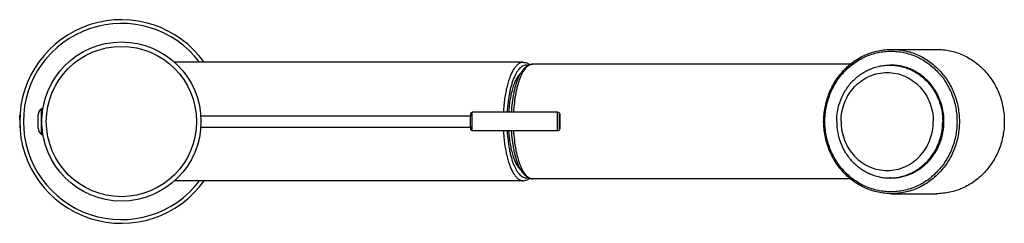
# Model space of a CAD drawing. Header units: millimetres. Extents: x 144 to 417, y 85 to 376.
# Tile 4 of 11: x 283 to 417, y 163 to 191. Entities that reach past the tile are written whole.
import ezdxf

# ---------------------------------------------------------------- set-up
doc = ezdxf.new("R2010")
doc.units = ezdxf.units.MM
doc.header["$LTSCALE"] = 32.67
doc.layers.get('0').update_dxf_attribs({"linetype": 'CONTINUOUS'})

msp = doc.modelspace()

# ---------------------------------------------------------------- linework, layer by layer
at = {"color": 7, "linetype": 'Continuous'}
for p, q in [((401.29, 186.62), (407.36, 186.62)), ((351.52, 184.87), (304.38, 184.87)), ((395.73, 184.62), (352.81, 184.62)), ((401.21, 184.5), (401.04, 184.5)), ((286.6, 178.62), (286.5, 178.62)), ((283.45, 177.7), (283.48, 177.73)), ((283.45, 177.07), (283.45, 177.7)), ((283.45, 177.07), (283.45, 177.07)), ((285.95, 175.97), (285.95, 177.77)), ((286.5, 177.95), (286.5, 177.91)), ((286.5, 177.95), (286.51, 177.95)), ((307.93, 177.62), (344.41, 177.62)), ((356.18, 178.12), (344.63, 178.12)), ((283.45, 176.67), (283.45, 176.04)), ((283.45, 176.67), (283.45, 176.67)), ((283.45, 176.04), (283.48, 176.02)), ((286.5, 175.84), (286.5, 175.8)), ((286.5, 175.8), (286.51, 175.79)), ((307.93, 176.12), (344.41, 176.12)), ((286.6, 175.12), (286.5, 175.12)), ((356.18, 175.62), (344.63, 175.62)), ((395.73, 169.12), (352.81, 169.12)), ((401.21, 169.25), (401.04, 169.25)), ((351.52, 168.87), (304.38, 168.87)), ((401.29, 167.12), (407.36, 167.12))]:
    msp.add_line(p, q, dxfattribs=at)
at = {"color": 9, "linetype": 'Continuous'}
for p, q in [((286.35, 178.57), (286.35, 175.17)), ((286.5, 178.62), (286.5, 177.95)), ((286.5, 175.8), (286.5, 175.12))]:
    msp.add_line(p, q, dxfattribs=at)
at = {"color": 7, "linetype": 'Continuous'}
msp.add_circle((297.2, 176.87), 10.75, dxfattribs=at)
at = {"color": 9, "linetype": 'Continuous'}
msp.add_circle((297.2, 176.87), 10.15, dxfattribs=at)
at = {"color": 7, "linetype": 'Continuous'}
for centre, radius, start, end in [((297.2, 176.87), 13.75, 35.5796, 324.4204), ((286.95, 177.77), 1, 126.8699, 180), ((286.5, 178.37), 0.25, 90, 126.8699), ((286.95, 175.97), 1, 180, 233.1301), ((286.5, 175.37), 0.25, 233.1301, 270)]:
    msp.add_arc(centre, radius, start, end, dxfattribs=at)
at = {"color": 9, "linetype": 'Continuous'}
msp.add_arc((297.2, 176.87), 13.25, 37.1407, 322.8593, dxfattribs=at)
at = {"color": 7, "linetype": 'Continuous'}
for points, knots in [([(401.29, 167.12), (400.99, 167.12), (400.39, 167.16), (399.5, 167.3), (398.63, 167.53), (397.78, 167.85), (396.97, 168.26), (396.19, 168.76), (395.47, 169.33), (394.8, 169.97), (394.2, 170.68), (393.66, 171.45), (393.2, 172.27), (392.69, 173.43), (392.25, 174.96), (392.07, 176.87), (392.25, 178.78), (392.69, 180.32), (393.2, 181.48), (393.66, 182.3), (394.2, 183.07), (394.8, 183.78), (395.47, 184.42), (396.19, 184.99), (396.97, 185.49), (397.78, 185.9), (398.63, 186.22), (399.5, 186.45), (400.39, 186.59), (400.99, 186.62), (401.29, 186.62)], [0, 0, 0, 0, 0.030284, 0.060606, 0.091004, 0.12151, 0.152154, 0.182959, 0.213942, 0.245113, 0.276475, 0.308021, 0.339742, 0.371618, 0.435668, 0.5, 0.564332, 0.628382, 0.660258, 0.691979, 0.723525, 0.754887, 0.786058, 0.817041, 0.847846, 0.87849, 0.908996, 0.939394, 0.969716, 1, 1, 1, 1]), ([(401.21, 167.37), (400.92, 167.37), (400.33, 167.41), (399.46, 167.54), (398.61, 167.77), (397.78, 168.08), (396.99, 168.48), (396.24, 168.96), (395.53, 169.52), (394.88, 170.15), (394.29, 170.84), (393.77, 171.59), (393.32, 172.39), (392.82, 173.52), (392.4, 175.01), (392.22, 176.87), (392.4, 178.74), (392.82, 180.23), (393.32, 181.36), (393.77, 182.16), (394.29, 182.91), (394.88, 183.6), (395.53, 184.23), (396.24, 184.78), (396.99, 185.27), (397.78, 185.66), (398.61, 185.98), (399.46, 186.21), (400.33, 186.34), (400.92, 186.37), (401.21, 186.37)], [0, 0, 0, 0, 0.030284, 0.060607, 0.091005, 0.121511, 0.152155, 0.18296, 0.213943, 0.245113, 0.276475, 0.308022, 0.339742, 0.371619, 0.435668, 0.5, 0.564332, 0.628381, 0.660258, 0.691978, 0.723525, 0.754887, 0.786057, 0.81704, 0.847845, 0.878489, 0.908995, 0.939393, 0.969716, 1, 1, 1, 1]), ([(401.21, 186.37), (401.5, 186.37), (402.09, 186.34), (402.95, 186.21), (403.81, 185.98), (404.63, 185.66), (405.43, 185.27), (406.18, 184.78), (406.88, 184.23), (407.53, 183.6), (408.12, 182.91), (408.64, 182.16), (409.09, 181.36), (409.6, 180.23), (410.02, 178.74), (410.19, 176.87), (410.02, 175.01), (409.6, 173.52), (409.09, 172.39), (408.64, 171.59), (408.12, 170.84), (407.53, 170.15), (406.88, 169.52), (406.18, 168.96), (405.43, 168.48), (404.63, 168.08), (403.81, 167.77), (402.95, 167.54), (402.09, 167.41), (401.5, 167.37), (401.21, 167.37)], [0, 0, 0, 0, 0.030284, 0.060607, 0.091005, 0.121511, 0.152155, 0.18296, 0.213943, 0.245113, 0.276475, 0.308022, 0.339742, 0.371619, 0.435668, 0.5, 0.564332, 0.628381, 0.660258, 0.691978, 0.723525, 0.754887, 0.786057, 0.81704, 0.847845, 0.878489, 0.908995, 0.939393, 0.969716, 1, 1, 1, 1]), ([(401.29, 186.62), (401.59, 186.62), (402.19, 186.59), (403.09, 186.45), (403.96, 186.22), (404.81, 185.9), (405.62, 185.49), (406.39, 184.99), (407.12, 184.42), (407.78, 183.78), (408.39, 183.07), (408.93, 182.3), (409.39, 181.48), (409.9, 180.32), (410.34, 178.78), (410.51, 176.87), (410.34, 174.96), (409.9, 173.43), (409.39, 172.27), (408.93, 171.45), (408.39, 170.68), (407.78, 169.97), (407.12, 169.33), (406.39, 168.76), (405.62, 168.26), (404.81, 167.85), (403.96, 167.53), (403.09, 167.3), (402.19, 167.16), (401.59, 167.12), (401.29, 167.12)], [0, 0, 0, 0, 0.030285, 0.060607, 0.091005, 0.121511, 0.152155, 0.18296, 0.213943, 0.245114, 0.276475, 0.308022, 0.339742, 0.371619, 0.435668, 0.5, 0.564332, 0.628381, 0.660258, 0.691978, 0.723525, 0.754886, 0.786057, 0.81704, 0.847845, 0.878489, 0.908995, 0.939393, 0.969715, 1, 1, 1, 1]), ([(407.36, 186.62), (407.66, 186.62), (408.26, 186.59), (409.16, 186.45), (410.03, 186.22), (410.88, 185.9), (411.69, 185.49), (412.47, 184.99), (413.19, 184.42), (413.86, 183.78), (414.46, 183.07), (415, 182.3), (415.46, 181.48), (415.97, 180.32), (416.41, 178.78), (416.59, 176.87), (416.41, 174.96), (415.97, 173.43), (415.46, 172.27), (415, 171.45), (414.46, 170.68), (413.86, 169.97), (413.19, 169.33), (412.47, 168.76), (411.69, 168.26), (410.88, 167.85), (410.03, 167.53), (409.16, 167.3), (408.26, 167.16), (407.66, 167.12), (407.36, 167.12)], [0, 0, 0, 0, 0.030284, 0.060607, 0.091004, 0.12151, 0.152154, 0.182959, 0.213942, 0.245113, 0.276475, 0.308021, 0.339742, 0.371618, 0.435668, 0.5, 0.564332, 0.628382, 0.660258, 0.691979, 0.723525, 0.754887, 0.786058, 0.817041, 0.847846, 0.87849, 0.908996, 0.939393, 0.969716, 1, 1, 1, 1]), ([(349.93, 178.12), (349.96, 178.55), (350.03, 179.39), (350.19, 180.41), (350.36, 181.18), (350.49, 181.71), (350.65, 182.21), (350.82, 182.67), (351.01, 183.09), (351.21, 183.46), (351.43, 183.79), (351.66, 184.07), (351.92, 184.31), (352.19, 184.48), (352.49, 184.6), (352.7, 184.62), (352.81, 184.62)], [0, 0, 0, 0, 0.17027, 0.331724, 0.407917, 0.480514, 0.549175, 0.613649, 0.673797, 0.729626, 0.781328, 0.829323, 0.874291, 0.91713, 0.958788, 1, 1, 1, 1]), ([(351.52, 184.87), (351.59, 184.87), (351.75, 184.86), (351.98, 184.8), (352.2, 184.7), (352.33, 184.61), (352.4, 184.56)], [0, 0, 0, 0, 0.245755, 0.49288, 0.743377, 1, 1, 1, 1]), ([(393.87, 176.87), (393.87, 177.37), (393.96, 178.37), (394.37, 179.81), (395.04, 181.13), (395.79, 182.1), (396.48, 182.78), (397.05, 183.22), (397.65, 183.61), (398.29, 183.93), (398.95, 184.18), (399.64, 184.36), (400.33, 184.47), (400.8, 184.5), (401.04, 184.5)], [0, 0, 0, 0, 0.128701, 0.256837, 0.383926, 0.509631, 0.571991, 0.633975, 0.695602, 0.756908, 0.817938, 0.878751, 0.939414, 1, 1, 1, 1]), ([(401.04, 184.5), (401.27, 184.5), (401.74, 184.47), (402.44, 184.36), (403.12, 184.18), (403.79, 183.93), (404.42, 183.61), (405.03, 183.22), (405.59, 182.78), (406.29, 182.1), (407.04, 181.13), (407.7, 179.81), (408.11, 178.37), (408.2, 177.37), (408.2, 176.87)], [0, 0, 0, 0, 0.060586, 0.121249, 0.182062, 0.243092, 0.304398, 0.366025, 0.428009, 0.490369, 0.616074, 0.743163, 0.871299, 1, 1, 1, 1]), ([(408.37, 176.87), (408.37, 177.37), (408.28, 178.37), (407.87, 179.81), (407.21, 181.13), (406.46, 182.1), (405.76, 182.78), (405.2, 183.22), (404.59, 183.61), (403.96, 183.93), (403.29, 184.18), (402.61, 184.36), (401.91, 184.47), (401.44, 184.5), (401.21, 184.5)], [0, 0, 0, 0, 0.128701, 0.256837, 0.383926, 0.509631, 0.571991, 0.633975, 0.695602, 0.756908, 0.817938, 0.878751, 0.939414, 1, 1, 1, 1]), ([(349.58, 178.12), (349.6, 178.43), (349.65, 179.03), (349.77, 179.89), (349.93, 180.7), (350.13, 181.44), (350.32, 182.01), (350.49, 182.41), (350.63, 182.67), (350.76, 182.91), (350.91, 183.13), (351.06, 183.31), (351.16, 183.41), (351.22, 183.46)], [0, 0, 0, 0, 0.161047, 0.315834, 0.461906, 0.597056, 0.719425, 0.77538, 0.827673, 0.87624, 0.921081, 0.962275, 1, 1, 1, 1]), ([(394.47, 176.87), (394.47, 177.31), (394.55, 178.17), (394.9, 179.42), (395.48, 180.57), (396.26, 181.58), (397.21, 182.41), (398.29, 183.03), (399.47, 183.41), (400.7, 183.54), (401.92, 183.41), (403.1, 183.03), (404.18, 182.41), (405.13, 181.58), (405.91, 180.57), (406.49, 179.42), (406.84, 178.17), (406.92, 177.31), (406.92, 176.87)], [0, 0, 0, 0, 0.064391, 0.128501, 0.192085, 0.254978, 0.317113, 0.37854, 0.439419, 0.5, 0.560581, 0.62146, 0.682887, 0.745022, 0.807915, 0.871499, 0.935609, 1, 1, 1, 1]), ([(392.26, 178.5), (392.2, 178.23), (392.1, 177.7), (392.05, 176.87), (392.1, 176.05), (392.2, 175.52), (392.26, 175.25)], [0, 0, 0, 0, 0.249412, 0.5, 0.750587, 1, 1, 1, 1]), ([(344.4, 176.87), (344.4, 176.95), (344.4, 177.1), (344.4, 177.32), (344.4, 177.51), (344.41, 177.68), (344.41, 177.79), (344.42, 177.87), (344.42, 177.91), (344.43, 177.95), (344.44, 177.99), (344.45, 178.02), (344.48, 178.06), (344.52, 178.1), (344.58, 178.12), (344.61, 178.12), (344.63, 178.12)], [0, 0, 0, 0, 0.168249, 0.32858, 0.473524, 0.596566, 0.692902, 0.730522, 0.762127, 0.792167, 0.811604, 0.839958, 0.876887, 0.917191, 0.958457, 1, 1, 1, 1]), ([(356.18, 178.12), (356.21, 178.12), (356.29, 178.11), (356.37, 178.04), (356.42, 177.96), (356.43, 177.9), (356.44, 177.85), (356.44, 177.8), (356.44, 177.74), (356.45, 177.65), (356.45, 177.5), (356.46, 177.31), (356.46, 177.1), (356.46, 176.95), (356.46, 176.87)], [0, 0, 0, 0, 0.081141, 0.160918, 0.22868, 0.267817, 0.299132, 0.334118, 0.375505, 0.423871, 0.540671, 0.680236, 0.835946, 1, 1, 1, 1]), ([(344.63, 175.62), (344.61, 175.62), (344.58, 175.63), (344.52, 175.65), (344.48, 175.69), (344.45, 175.73), (344.44, 175.76), (344.43, 175.8), (344.42, 175.83), (344.42, 175.88), (344.41, 175.95), (344.41, 176.07), (344.4, 176.24), (344.4, 176.43), (344.4, 176.65), (344.4, 176.8), (344.4, 176.87)], [0, 0, 0, 0, 0.041543, 0.082815, 0.123129, 0.160067, 0.188418, 0.207849, 0.237886, 0.269493, 0.307114, 0.403452, 0.526492, 0.671433, 0.831757, 1, 1, 1, 1]), ([(356.46, 176.87), (356.46, 176.8), (356.46, 176.65), (356.46, 176.44), (356.45, 176.25), (356.45, 176.1), (356.44, 176.01), (356.44, 175.95), (356.44, 175.9), (356.43, 175.85), (356.42, 175.79), (356.37, 175.71), (356.29, 175.64), (356.21, 175.62), (356.18, 175.62)], [0, 0, 0, 0, 0.164062, 0.319778, 0.459348, 0.576149, 0.624514, 0.665899, 0.700885, 0.732201, 0.77135, 0.839105, 0.918861, 1, 1, 1, 1]), ([(393.87, 176.87), (393.87, 176.38), (393.96, 175.38), (394.37, 173.94), (395.04, 172.62), (395.79, 171.65), (396.48, 170.97), (397.05, 170.53), (397.65, 170.14), (398.29, 169.82), (398.95, 169.57), (399.64, 169.38), (400.33, 169.27), (400.8, 169.25), (401.04, 169.25)], [0, 0, 0, 0, 0.128701, 0.256837, 0.383926, 0.509631, 0.571991, 0.633975, 0.695602, 0.756908, 0.817938, 0.878751, 0.939414, 1, 1, 1, 1]), ([(394.47, 176.87), (394.47, 176.44), (394.55, 175.58), (394.9, 174.33), (395.48, 173.18), (396.26, 172.17), (397.21, 171.33), (398.29, 170.72), (399.47, 170.34), (400.7, 170.21), (401.92, 170.34), (403.1, 170.72), (404.18, 171.33), (405.13, 172.17), (405.91, 173.18), (406.49, 174.33), (406.84, 175.58), (406.92, 176.44), (406.92, 176.87)], [0, 0, 0, 0, 0.064391, 0.128501, 0.192085, 0.254978, 0.317113, 0.37854, 0.439419, 0.5, 0.560581, 0.62146, 0.682887, 0.745022, 0.807915, 0.871499, 0.935609, 1, 1, 1, 1]), ([(401.04, 169.25), (401.27, 169.25), (401.74, 169.27), (402.44, 169.38), (403.12, 169.57), (403.79, 169.82), (404.42, 170.14), (405.03, 170.53), (405.59, 170.97), (406.29, 171.65), (407.04, 172.62), (407.7, 173.94), (408.11, 175.38), (408.2, 176.38), (408.2, 176.87)], [0, 0, 0, 0, 0.060586, 0.121249, 0.182062, 0.243092, 0.304398, 0.366025, 0.428009, 0.490369, 0.616074, 0.743163, 0.871299, 1, 1, 1, 1]), ([(401.21, 169.25), (401.44, 169.25), (401.91, 169.27), (402.61, 169.38), (403.29, 169.57), (403.96, 169.82), (404.59, 170.14), (405.2, 170.53), (405.76, 170.97), (406.46, 171.65), (407.21, 172.62), (407.87, 173.94), (408.28, 175.38), (408.37, 176.38), (408.37, 176.87)], [0, 0, 0, 0, 0.060586, 0.121249, 0.182062, 0.243092, 0.304398, 0.366025, 0.428009, 0.490369, 0.616074, 0.743163, 0.871299, 1, 1, 1, 1]), ([(351.22, 170.29), (351.16, 170.34), (351.06, 170.44), (350.91, 170.62), (350.76, 170.84), (350.63, 171.07), (350.49, 171.34), (350.32, 171.74), (350.13, 172.3), (349.93, 173.04), (349.77, 173.86), (349.65, 174.72), (349.6, 175.32), (349.58, 175.62)], [0, 0, 0, 0, 0.037729, 0.078926, 0.123771, 0.172341, 0.224636, 0.280592, 0.402962, 0.53811, 0.684178, 0.83896, 1, 1, 1, 1]), ([(352.81, 169.12), (352.7, 169.12), (352.49, 169.15), (352.19, 169.27), (351.92, 169.44), (351.66, 169.68), (351.43, 169.96), (351.21, 170.29), (351.01, 170.66), (350.82, 171.08), (350.65, 171.54), (350.49, 172.04), (350.36, 172.57), (350.19, 173.34), (350.03, 174.36), (349.96, 175.19), (349.93, 175.62)], [0, 0, 0, 0, 0.041212, 0.08287, 0.125709, 0.170677, 0.218672, 0.270374, 0.326204, 0.386352, 0.450825, 0.519486, 0.592083, 0.668276, 0.82973, 1, 1, 1, 1]), ([(352.4, 169.19), (352.33, 169.14), (352.2, 169.05), (351.98, 168.95), (351.75, 168.89), (351.59, 168.87), (351.52, 168.87)], [0, 0, 0, 0, 0.256622, 0.50712, 0.754245, 1, 1, 1, 1])]:
    msp.add_open_spline(points, degree=3, knots=knots, dxfattribs=at)
at = {"color": 9, "linetype": 'Continuous'}
for points, knots in [([(351.52, 184.87), (351.46, 184.87), (351.35, 184.87), (351.19, 184.82), (351.03, 184.75), (350.88, 184.66), (350.72, 184.53), (350.57, 184.39), (350.42, 184.21), (350.22, 183.94), (349.99, 183.53), (349.73, 182.97), (349.51, 182.33), (349.38, 181.87), (349.32, 181.63)], [0, 0, 0, 0, 0.038624, 0.078221, 0.119685, 0.163771, 0.211078, 0.262051, 0.317002, 0.376132, 0.507237, 0.655511, 0.820205, 1, 1, 1, 1]), ([(352.14, 184.44), (352.06, 184.46), (351.89, 184.49), (351.64, 184.45), (351.4, 184.35), (351.16, 184.18), (350.93, 183.94), (350.71, 183.65), (350.49, 183.3), (350.3, 182.89), (350.11, 182.43), (349.94, 181.92), (349.79, 181.37), (349.66, 180.77), (349.54, 180.15), (349.41, 179.26), (349.35, 178.58), (349.33, 178.12)], [0, 0, 0, 0, 0.032784, 0.065555, 0.100371, 0.138905, 0.18229, 0.231184, 0.285884, 0.346426, 0.412662, 0.4843, 0.56094, 0.642098, 0.727218, 0.815689, 1, 1, 1, 1]), ([(352.81, 184.62), (352.73, 184.62), (352.57, 184.6), (352.33, 184.51), (352.1, 184.36), (351.88, 184.14), (351.67, 183.88), (351.46, 183.56), (351.27, 183.19), (351.08, 182.77), (350.91, 182.31), (350.76, 181.8), (350.62, 181.26), (350.45, 180.47), (350.29, 179.42), (350.22, 178.57), (350.19, 178.12)], [0, 0, 0, 0, 0.0317, 0.065168, 0.101867, 0.142834, 0.188703, 0.2398, 0.296221, 0.357894, 0.424621, 0.496103, 0.571967, 0.651774, 0.821188, 1, 1, 1, 1]), ([(349.32, 181.63), (349.25, 181.36), (349.13, 180.81), (348.98, 179.95), (348.88, 179.05), (348.83, 178.44), (348.81, 178.12)], [0, 0, 0, 0, 0.232215, 0.478273, 0.735253, 1, 1, 1, 1]), ([(344.59, 176.87), (344.59, 176.96), (344.59, 177.12), (344.59, 177.35), (344.6, 177.53), (344.6, 177.67), (344.6, 177.76), (344.61, 177.84), (344.61, 177.91), (344.61, 177.97), (344.62, 178.03), (344.62, 178.07), (344.62, 178.09), (344.63, 178.11), (344.63, 178.12), (344.63, 178.12), (344.63, 178.12), (344.63, 178.12)], [0, 0, 0, 0, 0.194609, 0.381748, 0.554237, 0.632891, 0.705461, 0.77125, 0.829629, 0.880041, 0.922009, 0.955145, 0.97916, 0.987698, 0.993927, 0.997912, 1, 1, 1, 1]), ([(356.13, 176.87), (356.13, 176.96), (356.13, 177.12), (356.14, 177.35), (356.14, 177.53), (356.14, 177.67), (356.14, 177.76), (356.15, 177.84), (356.15, 177.91), (356.15, 177.97), (356.16, 178.03), (356.16, 178.07), (356.17, 178.09), (356.17, 178.11), (356.17, 178.12), (356.17, 178.12), (356.18, 178.12), (356.18, 178.12)], [0, 0, 0, 0, 0.194609, 0.381748, 0.554237, 0.632891, 0.705461, 0.77125, 0.829629, 0.880041, 0.922009, 0.955145, 0.97916, 0.987698, 0.993927, 0.997912, 1, 1, 1, 1]), ([(356.39, 176.87), (356.39, 176.94), (356.39, 177.07), (356.39, 177.25), (356.4, 177.4), (356.4, 177.51), (356.4, 177.58), (356.4, 177.65), (356.41, 177.7), (356.41, 177.75), (356.41, 177.79), (356.41, 177.82), (356.42, 177.83), (356.42, 177.84), (356.42, 177.85), (356.42, 177.86), (356.42, 177.87), (356.42, 177.87), (356.42, 177.87), (356.43, 177.88), (356.43, 177.87), (356.43, 177.87), (356.43, 177.87), (356.43, 177.86), (356.43, 177.85), (356.43, 177.84), (356.44, 177.83), (356.44, 177.82), (356.44, 177.79), (356.44, 177.75), (356.45, 177.7), (356.45, 177.65), (356.45, 177.58), (356.45, 177.51), (356.46, 177.4), (356.46, 177.25), (356.46, 177.07), (356.46, 176.94), (356.46, 176.87)], [0, 0, 0, 0, 0.097303, 0.190871, 0.277115, 0.316442, 0.352726, 0.38562, 0.414809, 0.440015, 0.460999, 0.469845, 0.477567, 0.484148, 0.489576, 0.493845, 0.496959, 0.498092, 0.498956, 0.5, 0.501044, 0.501908, 0.503041, 0.506155, 0.510424, 0.515852, 0.522433, 0.530155, 0.539001, 0.559985, 0.585191, 0.61438, 0.647274, 0.683558, 0.722885, 0.809129, 0.902697, 1, 1, 1, 1]), ([(344.63, 175.62), (344.63, 175.62), (344.63, 175.63), (344.63, 175.63), (344.63, 175.64), (344.62, 175.65), (344.62, 175.68), (344.62, 175.72), (344.61, 175.78), (344.61, 175.84), (344.61, 175.91), (344.6, 175.99), (344.6, 176.08), (344.6, 176.22), (344.59, 176.4), (344.59, 176.63), (344.59, 176.79), (344.59, 176.87)], [0, 0, 0, 0, 0.002088, 0.006073, 0.012302, 0.02084, 0.044855, 0.077991, 0.119959, 0.170371, 0.22875, 0.294539, 0.367109, 0.445763, 0.618252, 0.805391, 1, 1, 1, 1]), ([(356.18, 175.62), (356.18, 175.62), (356.17, 175.63), (356.17, 175.63), (356.17, 175.64), (356.17, 175.65), (356.16, 175.68), (356.16, 175.72), (356.15, 175.78), (356.15, 175.84), (356.15, 175.91), (356.14, 175.99), (356.14, 176.08), (356.14, 176.22), (356.14, 176.4), (356.13, 176.63), (356.13, 176.79), (356.13, 176.87)], [0, 0, 0, 0, 0.002088, 0.006073, 0.012302, 0.02084, 0.044855, 0.077991, 0.119959, 0.170371, 0.22875, 0.294539, 0.367109, 0.445763, 0.618252, 0.805391, 1, 1, 1, 1]), ([(356.46, 176.87), (356.46, 176.81), (356.46, 176.68), (356.46, 176.5), (356.46, 176.35), (356.45, 176.24), (356.45, 176.17), (356.45, 176.1), (356.45, 176.05), (356.44, 176), (356.44, 175.96), (356.44, 175.93), (356.44, 175.92), (356.43, 175.91), (356.43, 175.89), (356.43, 175.89), (356.43, 175.88), (356.43, 175.88), (356.43, 175.88), (356.43, 175.87), (356.42, 175.88), (356.42, 175.88), (356.42, 175.88), (356.42, 175.89), (356.42, 175.89), (356.42, 175.91), (356.42, 175.92), (356.41, 175.93), (356.41, 175.96), (356.41, 176), (356.41, 176.05), (356.4, 176.1), (356.4, 176.17), (356.4, 176.24), (356.4, 176.35), (356.39, 176.5), (356.39, 176.68), (356.39, 176.81), (356.39, 176.87)], [0, 0, 0, 0, 0.097303, 0.190871, 0.277115, 0.316442, 0.352726, 0.38562, 0.414809, 0.440015, 0.460999, 0.469845, 0.477567, 0.484148, 0.489576, 0.493845, 0.496959, 0.498092, 0.498956, 0.5, 0.501044, 0.501908, 0.503041, 0.506155, 0.510424, 0.515852, 0.522433, 0.530155, 0.539001, 0.559985, 0.585191, 0.61438, 0.647274, 0.683558, 0.722885, 0.809129, 0.902697, 1, 1, 1, 1]), ([(348.81, 175.62), (348.83, 175.31), (348.88, 174.7), (348.98, 173.8), (349.13, 172.94), (349.25, 172.39), (349.32, 172.12)], [0, 0, 0, 0, 0.264747, 0.521727, 0.767785, 1, 1, 1, 1]), ([(349.33, 175.62), (349.35, 175.16), (349.41, 174.49), (349.54, 173.6), (349.66, 172.97), (349.79, 172.38), (349.94, 171.83), (350.11, 171.32), (350.3, 170.86), (350.49, 170.45), (350.71, 170.1), (350.93, 169.81), (351.16, 169.57), (351.4, 169.4), (351.64, 169.3), (351.89, 169.26), (352.06, 169.29), (352.14, 169.31)], [0, 0, 0, 0, 0.184312, 0.272783, 0.357903, 0.439061, 0.515702, 0.58734, 0.653576, 0.714118, 0.768817, 0.817711, 0.861096, 0.899629, 0.934445, 0.967215, 1, 1, 1, 1]), ([(350.19, 175.62), (350.22, 175.18), (350.29, 174.33), (350.45, 173.28), (350.62, 172.49), (350.76, 171.95), (350.91, 171.44), (351.08, 170.98), (351.27, 170.56), (351.46, 170.19), (351.67, 169.87), (351.88, 169.6), (352.1, 169.39), (352.33, 169.24), (352.57, 169.15), (352.73, 169.12), (352.81, 169.12)], [0, 0, 0, 0, 0.178812, 0.348226, 0.428033, 0.503897, 0.575379, 0.642106, 0.703779, 0.7602, 0.811297, 0.857166, 0.898133, 0.934832, 0.9683, 1, 1, 1, 1]), ([(349.32, 172.12), (349.38, 171.88), (349.51, 171.42), (349.73, 170.78), (349.99, 170.22), (350.22, 169.81), (350.42, 169.54), (350.57, 169.36), (350.72, 169.21), (350.88, 169.09), (351.03, 169), (351.19, 168.93), (351.35, 168.88), (351.46, 168.87), (351.52, 168.87)], [0, 0, 0, 0, 0.179795, 0.344489, 0.492763, 0.623868, 0.682998, 0.737949, 0.788922, 0.836229, 0.880315, 0.921779, 0.961376, 1, 1, 1, 1])]:
    msp.add_open_spline(points, degree=3, knots=knots, dxfattribs=at)

doc.saveas('drawing.dxf')
